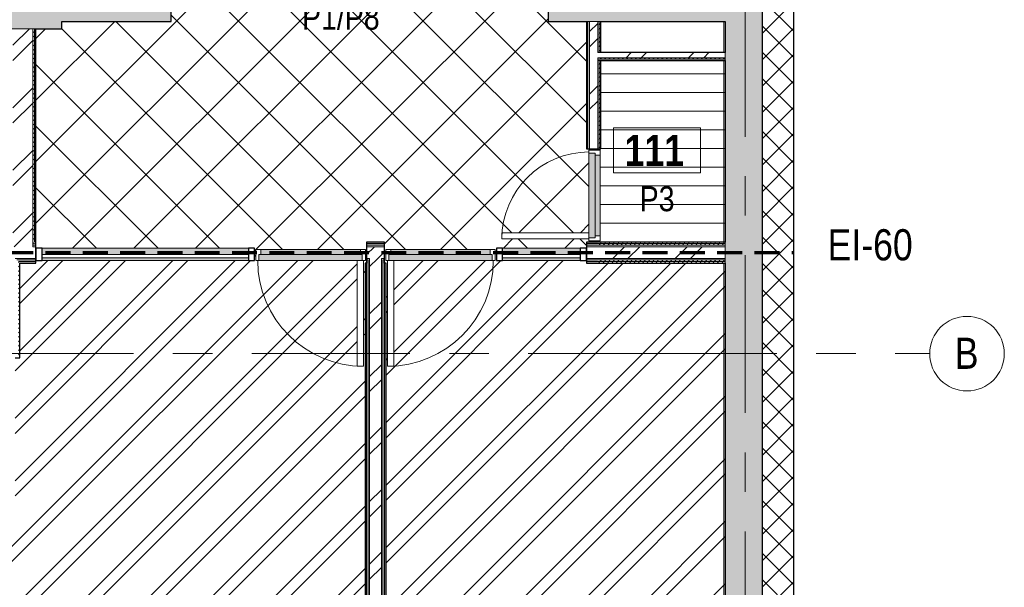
# Model space of a CAD drawing. Header units: millimetres. Extents: x -2180 to 54567, y -1945 to 22251.
# Tile 95 of 143: x 30168 to 38084, y 2621 to 7186. Entities that reach past the tile are written whole.
import ezdxf

# ---------------------------------------------------------------- set-up
doc = ezdxf.new("R2010")
doc.units = ezdxf.units.MM
doc.linetypes.add('EST_Dash_2_1_', pattern=[300, 200, -100])
doc.linetypes.add('Grid Line 1_2_', pattern=[2222.5, 1270, -317.5, 317.5, -317.5])
for name, color, linetype, lineweight in [('_Beyond_', 7, 'Continuous', 9), ('Common Edges', 7, 'Continuous', 9), ('Curtain Panels', 7, 'Continuous', 9), ('Curtain Panels-1', 7, 'Continuous', 18), ('Curtain Wall Mullions', 7, 'Continuous', 9), ('Curtain Wall Mullions-2', 7, 'Continuous', 25), ('Cut Pattern-3', 7, 'Continuous', 9), ('Doors', 7, 'Continuous', 9), ('Doors-2', 7, 'Continuous', 18), ('Grids', 7, 'Continuous', 9), ('Grids-1', 7, 'Grid Line 1_2_', 9), ('Plan Swing', 7, 'Continuous', 9), ('Room Tags', 7, 'Continuous', 9), ('Walls-1', 7, 'Continuous', 25)]:
    doc.layers.add(name, color=color, linetype=linetype, lineweight=lineweight)
for name, color, linetype, lineweight, true_color in [('_Beyond_-3', 7, 'Continuous', 9, 0x2a2a2a), ('Color Fill-1', 7, 'Continuous', 9, 0xab8450), ('Color Fill-2', 7, 'Continuous', 9, 0xc0c040), ('Color Fill-3', 9, 'Continuous', 9, 0x808080), ('Curtain Wall Mullions-1', 7, 'Continuous', 9, 0xd3d3d3), ('Cut Pattern-1', 7, 'Continuous', 9, 0x787878), ('Cut Pattern-4', 9, 'Continuous', 9, 0x808080), ('Doors-3', 7, 'Continuous', 9, 0x646464), ('Doors-4', 7, 'Continuous', 9, 0xc18479), ('Room Tags-1', 7, 'Continuous', 9, 0x800000), ('SMA_Tuletõkkesektsioon', 1, 'EST_Dash_2_1_', 70, 0xff0000), ('Text Notes-1', 1, 'Continuous', 9, 0xff0000)]:
    doc.layers.add(name, color=color, linetype=linetype, lineweight=lineweight, true_color=true_color)
doc.styles.add('Swis721 Cn BT', font='swissc.ttf', dxfattribs={"height": 250})
doc.styles.add('Swis721 Cn BT_1', font='swissc.ttf', dxfattribs={"height": 200})
doc.styles.add('Swis721 Cn BT_B', font='swisscb.ttf', dxfattribs={"height": 250})
doc.styles.add('Swis721 Cn BT_I', font='swissci.ttf', dxfattribs={"height": 250})
pattern_1 = [(45, (0, 0), (0, 35.355339), [25, -25])]
pattern_2 = [(45, (0, 0), (-251.447, 251.447), []), (45, (0, 381), (-251.447, 251.447), [])]

# ---------------------------------------------------------------- blocks, each defined once
blk = doc.blocks.new('SMA_D01_ 1-poolne - SU-P-06 - 900x2100 EI-30-1971238-1 Korruse põrandate plaan')
at = {"layer": 'Doors-4'}
for points in [[(400, -14.5), (400, 25.5), (-400, 25.5), (-400, -14.5), (375, -14.5)], [(-68.7, -64.5), (415, -64.5), (415, -14.5), (-415, -15), (-415, -64.5)]]:
    blk.add_hatch(color=256, dxfattribs=at).paths.add_polyline_path(points, flags=0)
at = {"layer": 'Doors'}
for p, q in [((-400, 25.5), (400, 25.5)), ((-415, -64.5), (375, -64.5)), ((400, -14.5), (-400, -14.5))]:
    blk.add_line(p, q, dxfattribs=at)
at = {"layer": 'Doors-2'}
for p, q in [((-440, -64.5), (-440, 25.5)), ((-440, 25.5), (-400, 25.5)), ((-400, 25.5), (-400, -14.5)), ((400, -14.5), (400, 25.5)), ((400, 25.5), (440, 25.5)), ((440, 25.5), (440, -64.5)), ((-415, -64.5), (-440, -64.5)), ((-415, -14.5), (-415, -64.5)), ((-400, -14.5), (-415, -14.5)), ((375, -64.5), (425, -64.5)), ((375, -914.5), (375, -64.5)), ((415, -14.5), (400, -14.5)), ((415, -64.5), (415, -14.5)), ((425, -64.5), (425, -914.5)), ((440, -64.5), (425, -64.5)), ((425, -914.5), (375, -914.5))]:
    blk.add_line(p, q, dxfattribs=at)
at = {"layer": 'Plan Swing'}
blk.add_arc((425, -64.5), 850, 180, 270, dxfattribs=at)
blk = doc.blocks.new('System Panel - Glazed-1776483-1 Korruse põrandate plaan')
at = {"layer": 'Curtain Panels-1'}
for p, q in [((829.1, 0), (-829.1, 0)), ((-829.1, 0), (-829.1, -28)), ((829.1, -28), (829.1, 0)), ((-829.1, -28), (829.1, -28))]:
    blk.add_line(p, q, dxfattribs=at)
blk = doc.blocks.new('Rectangular Mullion - 50 x 100mm-1170035-1 Korruse põrandate plaan')
at = {"layer": 'Curtain Wall Mullions-1'}
h = blk.add_hatch(dxfattribs=at)
h.set_pattern_fill('FP_30', color=256, style=0, pattern_type=2)
h.set_pattern_definition([(180, (30298.65, 5298.06), (-406.4, -101.6), [33.528, -271.272, 33.528, -271.272, -1625.6]), (180, (30298.65, 5298.06), (-406.4, -101.6), [-609.6, 33.528, -576.072, 33.528, -271.272, -711.2]), (180, (30298.65, 5298.06), (-406.4, -101.6), [-1524, 33.528, -169.672, 33.528, -474.472]), (300, (30146.26, 5247.26), (291.18818, -301.15272), [33.528, -271.272, 33.528, -271.272, -1625.6]), (300, (30146.26, 5247.26), (291.18818, -301.15272), [-609.6, 33.528, -576.072, 33.528, -271.272, -711.2]), (300, (30146.26, 5247.26), (291.18818, -301.15272), [-1524, 33.528, -169.672, 33.528, -474.472]), (60, (30095.46, 5044.06), (115.21182, 402.75272), [33.528, -271.272, 33.528, -271.272, -1625.6]), (60, (30095.46, 5044.06), (115.21182, 402.75272), [-609.6, 33.528, -576.072, 33.528, -271.272, -711.2]), (60, (30095.46, 5044.06), (115.21182, 402.75272), [-1524, 33.528, -169.672, 33.528, -474.472])])
h.paths.add_polyline_path([(0, 50), (-50, 50), (-50, -50), (0, -50), (0, 28)], flags=0)
at = {"layer": 'Curtain Wall Mullions-2'}
for p, q in [((0, 50), (-50, 50)), ((-50, 50), (-50, -50)), ((0, -50), (0, 50)), ((-50, -50), (0, -50))]:
    blk.add_line(p, q, dxfattribs=at)
blk = doc.blocks.new('SMA_D01_ 1-poolne - SU-P-06 - 900x2100 EI-30-1971239-1 Korruse põrandate plaan')
at = {"layer": 'Doors-4'}
for points in [[(375, 64.5), (-415, 64.5), (-415, 14.5), (415, 14.5), (415, 64.5), (400, 64.5)], [(375, 14.5), (-400, 14.5), (-400, -25.5), (400, -25.5), (400, 14.5)]]:
    blk.add_hatch(color=256, dxfattribs=at).paths.add_polyline_path(points, flags=0)
at = {"layer": 'Doors'}
for p, q in [((375, 64.5), (-415, 64.5)), ((-400, 14.5), (400, 14.5)), ((400, -25.5), (-400, -25.5))]:
    blk.add_line(p, q, dxfattribs=at)
at = {"layer": 'Doors-2'}
for p, q in [((425, 914.5), (375, 914.5)), ((375, 914.5), (375, 64.5)), ((425, 64.5), (425, 914.5)), ((-415, 64.5), (-440, 64.5)), ((-440, 64.5), (-440, -25.5)), ((-415, 14.5), (-415, 64.5)), ((-400, 14.5), (-415, 14.5)), ((-400, -25.5), (-400, 14.5)), ((375, 64.5), (425, 64.5)), ((415, 14.5), (400, 14.5)), ((400, 14.5), (400, -25.5)), ((415, 64.5), (415, 14.5)), ((440, 64.5), (425, 64.5)), ((440, -25.5), (440, 64.5)), ((-440, -25.5), (-400, -25.5)), ((400, -25.5), (440, -25.5))]:
    blk.add_line(p, q, dxfattribs=at)
at = {"layer": 'Plan Swing'}
blk.add_arc((425, 64.5), 850, 90, 180, dxfattribs=at)
blk = doc.blocks.new('System Panel - Glazed-1776477-1 Korruse põrandate plaan')
at = {"layer": 'Curtain Panels-1'}
for p, q in [((311.8, 28), (-311.8, 28)), ((-311.8, 28), (-311.8, 0)), ((-311.8, 0), (311.8, 0)), ((311.8, 0), (311.8, 28))]:
    blk.add_line(p, q, dxfattribs=at)
blk = doc.blocks.new('Rectangular Mullion - 50 x 100mm-1234913-1 Korruse põrandate plaan')
at = {"layer": 'Curtain Wall Mullions-2'}
for p, q in [((0, 50), (-50, 50)), ((-50, 50), (-50, -50)), ((0, -50), (0, 50)), ((-50, -50), (0, -50))]:
    blk.add_line(p, q, dxfattribs=at)
blk = doc.blocks.new('Rectangular Mullion - 50 x 100mm-1776476-1 Korruse põrandate plaan')
at = {"layer": '_Beyond_-3'}
h = blk.add_hatch(color=256, dxfattribs=at)
h.paths.add_polyline_path([(34050.9, 5248.1), (34674.5, 5248.1), (34674.5, 5270.1), (34050.9, 5270.1)], flags=0)
h.paths.add_polyline_path([(34303.1, 5298.1), (34674.5, 5298.1), (34674.5, 5348.1), (34050.9, 5348.1), (34050.9, 5298.1)], flags=0)
at = {"layer": '_Beyond_'}
for p, q in [((34050.9, 5348.1), (34674.5, 5348.1)), ((34050.9, 5248.1), (34674.5, 5248.1))]:
    blk.add_line(p, q, dxfattribs=at)
blk = doc.blocks.new('Rectangular Mullion - 50 x 100mm-1234914-1 Korruse põrandate plaan')
at = {"layer": 'Curtain Wall Mullions-1'}
h = blk.add_hatch(dxfattribs=at)
h.set_pattern_fill('FP_32', color=256, style=0, pattern_type=2)
h.set_pattern_definition([(180, (34000.93, -5298.06), (-406.4, -101.6), [33.528, -271.272, 33.528, -1896.872]), (180, (34000.93, -5298.06), (-406.4, -101.6), [-338.328, -271.272, 33.528, -576.072, -1016]), (180, (34000.93, -5298.06), (-406.4, -101.6), [-1219.2, 33.528, -271.272, 33.528, -677.672]), (180, (34000.93, -5298.06), (-406.4, -101.6), [-1557.528, -169.672, 33.528, -474.472]), (60, (33848.53, -5247.26), (115.21182, 402.75272), [33.528, -271.272, 33.528, -271.272, -1625.6]), (60, (33848.53, -5247.26), (115.21182, 402.75272), [-609.6, 33.528, -576.072, 33.528, -271.272, -711.2]), (60, (33848.53, -5247.26), (115.21182, 402.75272), [-1524, 33.528, -169.672, 33.528, -474.472]), (300, (33797.73, -5044.06), (291.18818, -301.15272), [33.528, -271.272, 33.528, -1896.872]), (300, (33797.73, -5044.06), (291.18818, -301.15272), [-338.328, -271.272, 33.528, -576.072, -1016]), (300, (33797.73, -5044.06), (291.18818, -301.15272), [-1219.2, 33.528, -271.272, 33.528, -677.672]), (300, (33797.73, -5044.06), (291.18818, -301.15272), [-1557.528, -169.672, 33.528, -474.472])])
h.paths.add_polyline_path([(-50, -50), (-50, 50), (0, 50), (0, -50)], flags=0)
at = {"layer": 'Curtain Wall Mullions-2'}
for p, q in [((-50, 50), (0, 50)), ((-50, -50), (-50, 50)), ((0, 50), (0, -50)), ((0, -50), (-50, -50))]:
    blk.add_line(p, q, dxfattribs=at)
blk = doc.blocks.new('Rectangular Mullion - 50 x 100mm-1776482-1 Korruse põrandate plaan')
at = {"layer": '_Beyond_-3'}
h = blk.add_hatch(color=256, dxfattribs=at)
h.paths.add_polyline_path([(31817, 5248.1), (32006.9, 5248.1), (32006.9, 5270.1), (30348.7, 5270.1), (30348.7, 5248.1), (31816.5, 5248.1)], flags=0)
h.paths.add_polyline_path([(32006.9, 5298.1), (32006.9, 5348.1), (30348.7, 5348.1), (30348.7, 5298.1), (31816.5, 5298.1)], flags=0)
at = {"layer": '_Beyond_'}
for p, q in [((32006.9, 5348.1), (30348.7, 5348.1)), ((32006.9, 5248.1), (30348.7, 5248.1))]:
    blk.add_line(p, q, dxfattribs=at)
blk = doc.blocks.new('Rectangular Mullion - 50 x 100mm-1184956-1 Korruse põrandate plaan')
at = {"layer": 'Curtain Wall Mullions-2'}
for p, q in [((-50, 50), (0, 50)), ((-50, -50), (-50, 50)), ((0, 50), (0, -50)), ((0, -50), (-50, -50))]:
    blk.add_line(p, q, dxfattribs=at)
blk = doc.blocks.new('SMA_D01_ 1-poolne - SU-P-04 - 750x2100-1929738-1 Korruse põrandate plaan')
at = {"layer": 'Doors-3'}
for points in [[(340, -38), (340, 12), (-340, 12), (-340, -38), (308.7, -38)], [(325, 52), (-325, 52), (-325, 12), (325, 12)]]:
    blk.add_hatch(color=256, dxfattribs=at).paths.add_polyline_path(points, flags=0)
at = {"layer": 'Doors'}
for p, q in [((-325, 52), (325, 52)), ((325, 12), (-325, 12)), ((-340, -38), (300, -38))]:
    blk.add_line(p, q, dxfattribs=at)
at = {"layer": 'Doors-2'}
for p, q in [((-365, -38), (-365, 52)), ((-365, 52), (-325, 52)), ((-340, 12), (-340, -38)), ((-325, 12), (-340, 12)), ((-325, 52), (-325, 12)), ((325, 12), (325, 52)), ((325, 52), (365, 52)), ((340, 12), (325, 12)), ((340, -38), (340, 12)), ((365, 52), (365, -38)), ((-340, -38), (-365, -38)), ((300, -38), (350, -38)), ((300, -738), (300, -38)), ((350, -38), (350, -738)), ((365, -38), (350, -38)), ((350, -738), (300, -738))]:
    blk.add_line(p, q, dxfattribs=at)
at = {"layer": 'Plan Swing'}
blk.add_arc((350, -38), 700, 180, 270, dxfattribs=at)
blk = doc.blocks.new('Grid - M_Grid Head - Circle väike-415116-1 Korruse põrandate plaan')
at = {"layer": 'Grids'}
blk.add_circle((0, 0), 3, dxfattribs=at)
blk = doc.blocks.new('1_0 Room Tag - 2_5mm Nr-411650-1 Korruse põrandate plaan')
at = {"layer": 'Room Tags'}
for p, q in [((3.5, 1.8), (-3.5, 1.8)), ((-3.5, 1.8), (-3.5, -1.8)), ((3.5, 1.8), (3.5, -1.8)), ((3.5, -1.8), (-3.5, -1.8))]:
    blk.add_line(p, q, dxfattribs=at)

msp = doc.modelspace()

# ---------------------------------------------------------------- hatches: boundary and pattern name
at = {"layer": 'Color Fill-1'}
h = msp.add_hatch(dxfattribs=at)
h.set_pattern_fill('FP_39', color=256, style=0, pattern_type=2)
h.set_pattern_definition([(45, (0, 0), (-247.4874, 247.4874), []), (135, (0, 0), (-247.4874, -247.4874), [])])
h.paths.add_polyline_path([(30348.1, 8421.5), (30339.1, 8421.5), (30339.6, 8412.5), (30348.1, 8412.5), (30348.1, 8416.7)], flags=0)
h.paths.add_polyline_path([(32956.9, 5313.1), (32956.9, 5397.6), (33100.9, 5396.6), (33101.1, 5313.1), (33110.9, 5313.1), (33110.9, 5338.6), (33990.9, 5338.6), (33990.9, 5313.1), (34000.9, 5313.1), (34000.9, 5348.1), (34724.5, 5348.1), (34724.5, 5397.6), (34782.5, 5397.6), (34782.5, 5407.6), (34744.5, 5407.6), (34744.5, 5422.6), (34044.5, 5422.6), (34044.5, 5472.6), (34744.5, 5472.6), (34744.5, 6137.6), (34782.5, 6137.6), (34782.5, 6147.6), (34724.5, 6147.6), (34724.5, 7172.8), (34416.8, 7172.8), (34416.8, 7522.8), (35316.2, 7522.8), (35316.2, 7773.8), (35340.7, 7773.8), (35340.7, 10169), (33673.1, 10267.8), (33673.1, 10373.1), (33541.5, 10373.1), (33541.5, 10456.8), (32898.5, 10456.8), (32897.5, 10422.1), (32757.1, 10422.1), (32757.6, 10434.6), (32874.6, 10434.6), (32874.6, 10456.8), (31801.5, 10456.8), (31801.5, 10373.1), (30367, 10373.1), (30367, 10463.5), (30339.1, 10465.2), (30339.2, 10227.1), (30374.1, 10227.1), (30374.1, 10167.1), (30348.1, 10167.1), (30348.1, 9204.2), (30404.8, 9203.4), (30412.8, 9199.7), (30419, 9194.3), (30421.5, 9190.7), (30424.3, 9183.3), (30422.4, 9175.8), (30417.7, 9172.3), (30412.8, 9170.8), (30348.1, 9170.8), (30348.1, 8412.5), (30374.1, 8412.5), (30374.1, 7522.8), (31385.6, 7522.8), (31385.6, 7172.8), (30505.6, 7172.8), (30505.6, 7112.8), (30298.7, 7112.8), (30298.7, 5348.1), (32056.9, 5348.1), (32056.9, 5313.1), (32066.9, 5313.1), (32066.9, 5338.6), (32946.9, 5338.6), (32946.9, 5313.1)], flags=0)
h.paths.add_polyline_path([(34749.5, 7537.8), (34471.2, 7537.8), (34471.2, 7542.8), (35099.1, 7542.8), (35099.1, 7552.8), (35220.1, 7552.8), (35220.1, 7542.8), (35271.2, 7542.8), (35271.2, 7537.8), (34782.5, 7537.8)], flags=0)
h.paths.add_polyline_path([(30398.3, 9204.2), (30398.3, 9204.2), (30398.3, 9229.8)], flags=0)
at = {"layer": 'Color Fill-2'}
h = msp.add_hatch(dxfattribs=at)
h.set_pattern_fill('FP_3', color=256, style=0, pattern_type=2)
h.set_pattern_definition(pattern_2)
h.paths.add_polyline_path([(30144.4, -13.6), (32944.4, -13.6), (32944.4, 5228.6), (32956.9, 5228.6), (32956.9, 5313.1), (32946.9, 5313.1), (32946.9, 5248.6), (32931.9, 5248.4), (32931.9, 4398.6), (32881.9, 4398.6), (32881.9, 5248.6), (32066.9, 5248.6), (32066.9, 5313.1), (32056.9, 5313.1), (32056.9, 5248.1), (30298.7, 5248.1), (30298.7, 5228.6), (30169.7, 5228.6), (30169.7, 4466.8), (30131.4, 4466.8), (30131.4, 3246.4), (30084, 3246.4), (30084, -13.6)], flags=0)
h = msp.add_hatch(dxfattribs=at)
h.set_pattern_fill('FP_3', color=256, style=0, pattern_type=2)
h.set_pattern_definition(pattern_2)
h.paths.add_polyline_path([(35461.2, -188.6), (35471.2, -188.6), (35471.2, -13.6), (35840.5, -13.6), (35840.5, 5228.6), (34724.5, 5228.6), (34724.5, 5248.1), (34000.9, 5248.6), (34000.9, 5313.1), (33990.9, 5313.1), (33990.9, 5248.6), (33175.9, 5248.6), (33175.9, 4398.6), (33125.9, 4398.6), (33125.9, 5248.6), (33110.9, 5248.6), (33110.9, 5313.1), (33100.9, 5313.1), (33100.9, 5228.6), (33113.4, 5228.6), (33113.4, -13.6), (33471.2, -13.6), (33471.2, -188.6), (34782.5, -188.6)], flags=0)
at = {"layer": 'Color Fill-3'}
h = msp.add_hatch(dxfattribs=at)
h.set_pattern_fill('FP_42', color=256, style=0, pattern_type=2)
h.set_pattern_definition([(0, (0, 0), (0, 150), [])])
h.paths.add_polyline_path([(34782.5, 5397.6), (35840.5, 5397.6), (35840.5, 6858.3), (34840.5, 6858.3), (34840.5, 6147.6), (34782.5, 6147.6), (34782.5, 6137.6), (34834.5, 6137.6), (34834.5, 5407.6), (34782.5, 5407.6)], flags=0)
at = {"layer": 'Cut Pattern-1'}
for points in [[(30286.2, 7112.8), (30505.6, 7112.8), (30505.6, 7522.8), (29346, 7522.8), (29346, 7520), (29348.1, 7520), (29348.1, 7220), (29346, 7220), (29346, 7112.8), (30273.7, 7112.8)], [(35857.3, -363.6), (36140.5, -363.6), (36140.5, 7522.8), (35840.5, 7522.8), (35840.5, -363.6)]]:
    msp.add_hatch(color=256, dxfattribs=at).paths.add_polyline_path(points, flags=0)
h = msp.add_hatch(color=256, dxfattribs=at)
h.paths.add_polyline_path([(34749.5, 7172.8), (35840.5, 7172.8), (35840.5, 7522.8), (34416.8, 7522.8), (34416.8, 7172.8), (34737, 7172.8)], flags=0)
h.paths.add_polyline_path([(30505.6, 7172.8), (31385.6, 7172.8), (31385.6, 7522.8), (30505.6, 7522.8), (30505.6, 7404.1)], flags=0)
h = msp.add_hatch(dxfattribs=at)
h.set_pattern_fill('FP_3', color=256, style=0, pattern_type=2)
h.set_pattern_definition(pattern_2)
h.paths.add_polyline_path([(34749.5, 6147.6), (34815.5, 6147.6), (34815.5, 7172.8), (34749.5, 7172.8), (34749.5, 6764.9)], flags=0)
h = msp.add_hatch(dxfattribs=at)
h.set_pattern_fill('FP_3', color=256, style=0, pattern_type=2)
h.set_pattern_definition(pattern_2)
h.paths.add_polyline_path([(30262.4, 5360.6), (30273.7, 5360.6), (30273.7, 7112.8), (30113.7, 7112.8), (30113.7, 5360.6), (30169.7, 5360.6)], flags=0)
h = msp.add_hatch(dxfattribs=at)
h.set_pattern_fill('FP_3', color=256, style=0, pattern_type=2)
h.set_pattern_definition(pattern_2)
h.paths.add_polyline_path([(35405.2, 6880.8), (35840.5, 6880.8), (35840.5, 6922.8), (34815.5, 6922.8), (34815.5, 6880.8), (34924.8, 6880.8)], flags=0)
h = msp.add_hatch(dxfattribs=at)
h.set_pattern_fill('FP_3', color=256, style=0, pattern_type=2)
h.set_pattern_definition(pattern_2)
h.paths.add_polyline_path([(30132.7, 5265.6), (30298.7, 5265.6), (30298.7, 5360.6), (30132.7, 5360.6), (30132.7, 5345.9)], flags=0)
h.paths.add_polyline_path([(32969.4, 5265.6), (33100.9, 5265.6), (33100.9, 5360.6), (32956.9, 5360.6), (32956.9, 5265.6)], flags=0)
h.paths.add_polyline_path([(34815.5, 5265.6), (34815.5, 5360.6), (34724.5, 5360.6), (34724.5, 5265.6)], flags=0)
h = msp.add_hatch(dxfattribs=at)
h.set_pattern_fill('FP_3', color=256, style=0, pattern_type=2)
h.set_pattern_definition(pattern_2)
h.paths.add_polyline_path([(35840.5, 5265.6), (35840.5, 5360.6), (34815.5, 5360.3), (34815.5, 5265.6), (35828.8, 5265.6)], flags=0)
h = msp.add_hatch(dxfattribs=at)
h.set_pattern_fill('FP_3', color=256, style=0, pattern_type=2)
h.set_pattern_definition(pattern_2)
h.paths.add_polyline_path([(33059.8, -13.6), (33076.4, -13.6), (33076.4, 5265.6), (32981.4, 5265.6), (32981.4, -13.6)], flags=0)
at = {"layer": 'Cut Pattern-3'}
h = msp.add_hatch(dxfattribs=at)
h.set_pattern_fill('FP_1', color=256, style=0, pattern_type=2)
h.set_pattern_definition(pattern_1)
h.paths.add_polyline_path([(34737, 6147.6), (34737, 7172.8), (34724.5, 7172.8), (34724.5, 6147.6)], flags=0)
h = msp.add_hatch(dxfattribs=at)
h.set_pattern_fill('FP_1', color=256, style=0, pattern_type=2)
h.set_pattern_definition(pattern_1)
h.paths.add_polyline_path([(34828, 6147.6), (34828, 6858.3), (34815.5, 6858.3), (34815.5, 6147.6)], flags=0)
h.paths.add_polyline_path([(34815.5, 6922.8), (34828, 6922.8), (34828, 7172.8), (34815.5, 7172.8)], flags=0)
h = msp.add_hatch(dxfattribs=at)
h.set_pattern_fill('FP_1', color=256, style=0, pattern_type=2)
h.set_pattern_definition(pattern_1)
h.paths.add_polyline_path([(34840.5, 6147.6), (34840.5, 6858.3), (34828.1, 6858.1), (34828, 6147.6)], flags=0)
h.paths.add_polyline_path([(34828, 6922.8), (34840.5, 6922.8), (34840.5, 7172.8), (34828, 7172.8), (34828, 6923.3)], flags=0)
h = msp.add_hatch(dxfattribs=at)
h.set_pattern_fill('FP_1', color=256, style=0, pattern_type=2)
h.set_pattern_definition(pattern_1)
h.paths.add_polyline_path([(30273.7, 5385.1), (30286.2, 5385.1), (30286.2, 7112.8), (30273.7, 7112.8), (30273.7, 5397.6)], flags=0)
h = msp.add_hatch(dxfattribs=at)
h.set_pattern_fill('FP_1', color=256, style=0, pattern_type=2)
h.set_pattern_definition(pattern_1)
h.paths.add_polyline_path([(34815.5, 6868.3), (35840.5, 6868.3), (35840.5, 6880.8), (34815.5, 6880.8)], flags=0)
h = msp.add_hatch(dxfattribs=at)
h.set_pattern_fill('FP_1', color=256, style=0, pattern_type=2)
h.set_pattern_definition(pattern_1)
h.paths.add_polyline_path([(34744.5, 5372.6), (34815.5, 5372.6), (34815.5, 5385.1), (34724.5, 5385.1), (34724.5, 5372.6)], flags=0)
h.paths.add_polyline_path([(30298.7, 5372.6), (30298.7, 5385.1), (30273.7, 5385.1), (30273.7, 5372.6), (30286.2, 5372.6)], flags=0)
h.paths.add_polyline_path([(32981.4, 5372.6), (33100.9, 5372.6), (33100.9, 5385.1), (32956.9, 5385.1), (32956.9, 5372.6)], flags=0)
h = msp.add_hatch(dxfattribs=at)
h.set_pattern_fill('FP_1', color=256, style=0, pattern_type=2)
h.set_pattern_definition(pattern_1)
h.paths.add_polyline_path([(34724.5, 5385.1), (34815.5, 5385.1), (34815.5, 5397.6), (34724.5, 5397.6)], flags=0)
h.paths.add_polyline_path([(30298.7, 5385.1), (30298.7, 5397.6), (30286.2, 5397.6), (30286.2, 5385.1)], flags=0)
h.paths.add_polyline_path([(32956.9, 5385.1), (33100.9, 5385.1), (33100.9, 5397.6), (32956.9, 5397.6)], flags=0)
h = msp.add_hatch(dxfattribs=at)
h.set_pattern_fill('FP_1', color=256, style=0, pattern_type=2)
h.set_pattern_definition(pattern_1)
h.paths.add_polyline_path([(35840.5, 5385.1), (35840.5, 5397.6), (34815.5, 5397.6), (34815.5, 5385.1), (35838.8, 5385.1)], flags=0)
h = msp.add_hatch(dxfattribs=at)
h.set_pattern_fill('FP_1', color=256, style=0, pattern_type=2)
h.set_pattern_definition(pattern_1)
h.paths.add_polyline_path([(34815.5, 5372.6), (35840.5, 5372.6), (35840.5, 5385.1), (34815.5, 5384.7)], flags=0)
h = msp.add_hatch(dxfattribs=at)
h.set_pattern_fill('FP_1', color=256, style=0, pattern_type=2)
h.set_pattern_definition(pattern_1)
h.paths.add_polyline_path([(33100.9, 5241.1), (33100.4, 5253.6), (33088.4, 5253.6), (33088.5, 5241.1)], flags=0)
h.paths.add_polyline_path([(34815.5, 5241.1), (34815.5, 5253.6), (34724.5, 5253.6), (34724.5, 5241.1)], flags=0)
h.paths.add_polyline_path([(30262.4, 5241.1), (30298.7, 5241.1), (30298.7, 5253.6), (30157.2, 5253.6), (30157.2, 5241.1), (30169.7, 5241.1)], flags=0)
h.paths.add_polyline_path([(32956.9, 5241.1), (32969.4, 5241.1), (32969.4, 5253.6), (32956.9, 5253.6)], flags=0)
h = msp.add_hatch(dxfattribs=at)
h.set_pattern_fill('FP_1', color=256, style=0, pattern_type=2)
h.set_pattern_definition(pattern_1)
h.paths.add_polyline_path([(30157.2, 4466.8), (30169.7, 4466.8), (30169.7, 5241.1), (30157.2, 5241.1), (30157.2, 4516.7)], flags=0)
h = msp.add_hatch(dxfattribs=at)
h.set_pattern_fill('FP_1', color=256, style=0, pattern_type=2)
h.set_pattern_definition(pattern_1)
h.paths.add_polyline_path([(34815.5, 5228.6), (34815.5, 5241.1), (34724.5, 5241.1), (34724.5, 5228.6)], flags=0)
h.paths.add_polyline_path([(30262.4, 5228.6), (30298.7, 5228.6), (30298.7, 5241.1), (30169.7, 5241.1), (30169.7, 5228.6)], flags=0)
h = msp.add_hatch(dxfattribs=at)
h.set_pattern_fill('FP_1', color=256, style=0, pattern_type=2)
h.set_pattern_definition(pattern_1)
h.paths.add_polyline_path([(32944.4, -13.6), (32956.9, -13.6), (32956.9, 5228.6), (32944.4, 5228.6), (32944.4, 60.8)], flags=0)
h = msp.add_hatch(dxfattribs=at)
h.set_pattern_fill('FP_1', color=256, style=0, pattern_type=2)
h.set_pattern_definition(pattern_1)
h.paths.add_polyline_path([(32956.9, -13.6), (32969.4, -13.6), (32969.4, 5241.1), (32956.9, 5241.1), (32956.9, 35.6)], flags=0)
h = msp.add_hatch(dxfattribs=at)
h.set_pattern_fill('FP_1', color=256, style=0, pattern_type=2)
h.set_pattern_definition(pattern_1)
h.paths.add_polyline_path([(33088.4, -13.6), (33100.9, -13.6), (33100.9, 5241.1), (33088.4, 5241.1), (33088.4, 1088.8)], flags=0)
h = msp.add_hatch(dxfattribs=at)
h.set_pattern_fill('FP_1', color=256, style=0, pattern_type=2)
h.set_pattern_definition(pattern_1)
h.paths.add_polyline_path([(33100.9, -13.6), (33113.4, -13.6), (33113.4, 5228.6), (33100.9, 5228.6), (33100.9, 1088.8)], flags=0)
h = msp.add_hatch(dxfattribs=at)
h.set_pattern_fill('FP_1', color=256, style=0, pattern_type=2)
h.set_pattern_definition(pattern_1)
h.paths.add_polyline_path([(35546.4, 5241.1), (35840.5, 5241.1), (35840.5, 5253.6), (34815.5, 5253.3), (34815.5, 5241.1), (35506, 5241.1)], flags=0)
h = msp.add_hatch(dxfattribs=at)
h.set_pattern_fill('FP_1', color=256, style=0, pattern_type=2)
h.set_pattern_definition(pattern_1)
h.paths.add_polyline_path([(35840.5, 5228.6), (35840.5, 5241.1), (34815.5, 5240.7), (34815.5, 5228.6), (35828.8, 5228.6)], flags=0)
at = {"layer": 'Cut Pattern-4'}
h = msp.add_hatch(dxfattribs=at)
h.set_pattern_fill('FP_2', color=256, style=0, pattern_type=2)
h.set_pattern_definition([(45, (0, 0), (-106.066, 106.066), []), (135, (0, 0), (-106.066, -106.066), [])])
h.paths.add_polyline_path([(36168.1, -363.6), (36390.5, -363.6), (36390.5, 7522.8), (36140.5, 7522.8), (36140.5, -363.6)], flags=0)

# ---------------------------------------------------------------- linework, layer by layer
at = {"layer": '_Beyond_'}
for p, q in [((35828.8, 6922.8), (35828.8, 7172.8)), ((35828.8, 5397.4), (35828.8, 6858.3)), ((35828.8, -13.6), (35828.8, 5228.6))]:
    msp.add_line(p, q, dxfattribs=at)
at = {"layer": 'Common Edges'}
for p, q in [((36390.5, 7773.8), (36390.5, -614.6)), ((34840.5, 7172.8), (34724.5, 7172.8)), ((34737, 7172.8), (34737, 6147.6)), ((34749.5, 7172.8), (34749.5, 6147.6)), ((34815.5, 7172.8), (34815.5, 6922.8)), ((34828, 7172.8), (34828, 6922.8)), ((30298.7, 7112.8), (30000.7, 7112.8)), ((30273.7, 7112.8), (30273.7, 5360.6)), ((30286.2, 7112.8), (30286.2, 5397.6)), ((34815.5, 6922.8), (34840.5, 6922.8)), ((35840.5, 6858.3), (35840.5, 6922.8)), ((34815.5, 6880.8), (34815.5, 6147.6)), ((34815.5, 6880.8), (35840.5, 6880.8)), ((34815.5, 6868.3), (35840.5, 6868.3)), ((34840.5, 6858.3), (34815.5, 6858.3)), ((34828, 6858.3), (34828, 6147.6)), ((30286.2, 5385.1), (30298.7, 5385.1)), ((32956.9, 5385.1), (33100.9, 5385.1)), ((34724.5, 5385.1), (35840.5, 5385.1)), ((35840.5, 5228.6), (35840.5, 5397.6)), ((30273.7, 5372.6), (30298.7, 5372.6)), ((30273.7, 5360.6), (30298.7, 5360.6)), ((32956.9, 5372.6), (33100.9, 5372.6)), ((32956.9, 5360.6), (33100.9, 5360.6)), ((34724.5, 5372.6), (35840.5, 5372.6)), ((34724.5, 5360.6), (35840.5, 5360.6)), ((30132.7, 5265.6), (30298.7, 5265.6)), ((30144.7, 5253.6), (30298.7, 5253.6)), ((30157.2, 5241.1), (30298.7, 5241.1)), ((32956.9, 5265.6), (32981.4, 5265.6)), ((32956.9, 5253.6), (32969.4, 5253.6)), ((32956.9, 5228.6), (32956.9, -13.6)), ((32969.4, 5253.6), (32969.4, -13.6)), ((32981.4, 5265.6), (32981.4, -13.6)), ((33076.4, 5265.6), (33076.4, -13.6)), ((33076.4, 5265.6), (33100.9, 5265.6)), ((33088.4, 5253.6), (33088.4, -13.6)), ((33088.4, 5253.6), (33100.9, 5253.6)), ((33100.9, 5228.6), (33100.9, -13.6)), ((34724.5, 5265.6), (35840.5, 5265.6)), ((34724.5, 5253.6), (35840.5, 5253.6)), ((34724.5, 5241.1), (35840.5, 5241.1))]:
    msp.add_line(p, q, dxfattribs=at)
at = {"layer": 'Grids-1'}
for p, q in [((36000, 18627.8), (36000, 1154.9)), ((919.8, 4500), (34984.4, 4500)), ((34984.4, 4500), (37484.4, 4500))]:
    msp.add_line(p, q, dxfattribs=at)
at = {"layer": 'SMA_Tuletõkkesektsioon'}
msp.add_line((30075.6, 5313.1), (36391.5, 5313.1), dxfattribs=at)
at = {"layer": 'Walls-1'}
for p, q in [((36391.5, -614.6), (36391.5, 7773.8)), ((31385.6, 7172.8), (31385.6, 7522.8)), ((34416.8, 7522.8), (34416.8, 7172.8)), ((36140.5, -363.6), (36140.5, 7522.8)), ((30505.6, 7172.8), (31385.6, 7172.8)), ((30505.6, 7112.8), (30505.6, 7172.8)), ((34416.8, 7172.8), (34724.5, 7172.8)), ((34724.5, 7172.8), (34724.5, 6147.6)), ((34840.5, 7172.8), (35840.5, 7172.8)), ((34840.5, 6922.8), (34840.5, 7172.8)), ((35840.5, 7172.8), (35840.5, 6922.8)), ((30298.7, 7112.8), (30505.6, 7112.8)), ((30298.7, 5228.6), (30298.7, 7112.8)), ((35840.5, 6922.8), (34840.5, 6922.8)), ((34840.5, 6147.6), (34840.5, 6858.3)), ((34840.5, 6858.3), (35840.5, 6858.3)), ((35840.5, 6858.3), (35840.5, 5397.6)), ((34724.5, 6147.6), (34840.5, 6147.6)), ((33100.9, 5397.6), (32956.9, 5397.6)), ((32956.9, 5397.6), (32956.9, 5228.6)), ((33100.9, 5228.6), (33100.9, 5397.6)), ((35840.5, 5397.6), (34724.5, 5397.6)), ((34724.5, 5397.6), (34724.5, 5228.6)), ((30169.7, 4466.8), (30169.7, 5228.6)), ((30169.7, 5228.6), (30298.7, 5228.6)), ((32956.9, 5228.6), (32944.4, 5228.6)), ((32944.4, 5228.6), (32944.4, -13.6)), ((33113.4, 5228.6), (33100.9, 5228.6)), ((33113.4, -13.6), (33113.4, 5228.6)), ((34724.5, 5228.6), (35840.5, 5228.6)), ((35840.5, 5228.6), (35840.5, -13.6)), ((30131.4, 4466.8), (30169.7, 4466.8))]:
    msp.add_line(p, q, dxfattribs=at)

# ---------------------------------------------------------------- block references
at = {"layer": 'Curtain Panels'}
msp.add_blockref('System Panel - Glazed-1776483-1 Korruse põrandate plaan', (31177.8, 5298.1), dxfattribs=at)
at = {"layer": 'Curtain Panels', "rotation": 180}
msp.add_blockref('System Panel - Glazed-1776477-1 Korruse põrandate plaan', (34362.7, 5298.1), dxfattribs=at)
at = {"layer": 'Curtain Wall Mullions', "rotation": 180}
msp.add_blockref('Rectangular Mullion - 50 x 100mm-1170035-1 Korruse põrandate plaan', (30298.7, 5298.1), dxfattribs=at)
at = {"layer": 'Curtain Wall Mullions'}
for name, p in [('Rectangular Mullion - 50 x 100mm-1776482-1 Korruse põrandate plaan', (0, 0)), ('Rectangular Mullion - 50 x 100mm-1776476-1 Korruse põrandate plaan', (0, 0)), ('Rectangular Mullion - 50 x 100mm-1234913-1 Korruse põrandate plaan', (34724.5, 5298.1))]:
    msp.add_blockref(name, p, dxfattribs=at)
at = {"layer": 'Curtain Wall Mullions', "extrusion": (0, 0, -1), "rotation": 180}
msp.add_blockref('Rectangular Mullion - 50 x 100mm-1184956-1 Korruse põrandate plaan', (-32056.9, 5298.1), dxfattribs=at)
at = {"layer": 'Curtain Wall Mullions', "extrusion": (0, 0, -1)}
msp.add_blockref('Rectangular Mullion - 50 x 100mm-1234914-1 Korruse põrandate plaan', (-34000.9, 5298.1), dxfattribs=at)
at = {"layer": 'Doors'}
for name, p, rotation in [('SMA_D01_ 1-poolne - SU-P-04 - 750x2100-1929738-1 Korruse põrandate plaan', (34782.5, 5772.6), 269.9999999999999), ('SMA_D01_ 1-poolne - SU-P-06 - 900x2100 EI-30-1971239-1 Korruse põrandate plaan', (33550.9, 5313.1), 180)]:
    msp.add_blockref(name, p, dxfattribs=dict(at, rotation=rotation))
msp.add_blockref('SMA_D01_ 1-poolne - SU-P-06 - 900x2100 EI-30-1971238-1 Korruse põrandate plaan', (32506.9, 5313.1), dxfattribs=at)
at = {"layer": 'Grids', "xscale": 99.99999999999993, "yscale": 99.99999999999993, "zscale": 99.99999999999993, "rotation": 269.9999999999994}
msp.add_blockref('Grid - M_Grid Head - Circle väike-415116-1 Korruse põrandate plaan', (37784.4, 4500), dxfattribs=at)
at = {"layer": 'Room Tags', "xscale": 99.99999999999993, "yscale": 99.99999999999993, "zscale": 99.99999999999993}
msp.add_blockref('1_0 Room Tag - 2_5mm Nr-411650-1 Korruse põrandate plaan', (35291.8, 6135.6), dxfattribs=at)

# ---------------------------------------------------------------- texts
at = {"layer": 'Grids', "insert": (37685.8, 4628), "char_height": 250, "width": 224.472, "attachment_point": 1, "style": 'Swis721 Cn BT'}
msp.add_mtext('\\fSwis721 Cn BT|b0|i0|c186|p34|;B', dxfattribs=at)
at = {"layer": 'Room Tags', "insert": (35032.1, 6260.1), "char_height": 250, "width": 625.316, "attachment_point": 1, "style": 'Swis721 Cn BT_B'}
msp.add_mtext('111', dxfattribs=at)
at = {"layer": 'Room Tags-1', "char_height": 200, "attachment_point": 1, "style": 'Swis721 Cn BT_1'}
for s, insert, width in [('P1/P8', (32437.9, 7305.7), 745.569), ('P3', (35152.8, 5845.6), 328.692)]:
    msp.add_mtext(s, dxfattribs=dict(at, insert=insert, width=width))
at = {"layer": 'Text Notes-1', "insert": (36663.6, 5500.7), "char_height": 250, "width": 817.721, "attachment_point": 1, "style": 'Swis721 Cn BT_I'}
msp.add_mtext('EI-60', dxfattribs=at)

doc.saveas('drawing.dxf')
